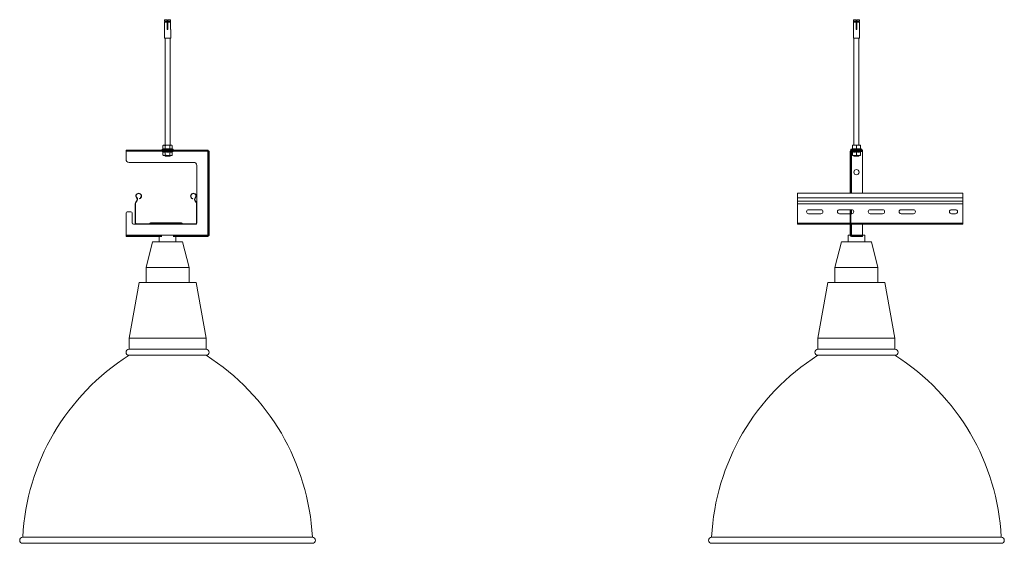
# Model space of a CAD drawing. Header units: millimetres. Extents: x 514 to 2141, y -1044 to 963.
# Tile 5 of 5: x 543 to 2141, y 114 to 963. Entities that reach past the tile are written whole.
import ezdxf

# ---------------------------------------------------------------- set-up
doc = ezdxf.new("R2010")
doc.units = ezdxf.units.MM

msp = doc.modelspace()

# ---------------------------------------------------------------- linework, layer by layer
at = {"color": 7, "linetype": 'Continuous', "lineweight": 15}
for p, q in [((782.7, 962.7), (778.2, 962.7)), ((778.2, 962.7), (778.2, 960.3)), ((778.2, 960.3), (782.7, 960.3)), ((778.2, 959.1), (778.2, 947.7)), ((782.7, 959.1), (778.2, 959.1)), ((782.7, 960.2), (778.3, 960.2)), ((778.3, 959.2), (782.7, 959.2)), ((778.5, 960), (782.7, 960)), ((778.5, 959.5), (778.5, 960)), ((778.5, 959.5), (782.7, 959.5)), ((778.7, 963.2), (782.7, 963.2)), ((782.7, 960.3), (782.7, 962.7)), ((782.7, 960), (782.7, 959.5)), ((782.7, 947.7), (782.7, 959.1)), ((783.7, 963.2), (787.6, 963.2)), ((788.1, 962.7), (783.7, 962.7)), ((783.7, 962.7), (783.7, 960.3)), ((783.7, 960.3), (788.1, 960.3)), ((788.1, 960.2), (783.7, 960.2)), ((783.7, 960), (787.9, 960)), ((783.7, 959.5), (783.7, 960)), ((783.7, 959.5), (787.9, 959.5)), ((783.7, 959.2), (788.1, 959.2)), ((788.1, 959.1), (783.7, 959.1)), ((783.7, 959.1), (783.7, 947.7)), ((787.9, 960), (787.9, 959.5)), ((788.1, 960.3), (788.1, 962.7)), ((788.1, 947.7), (788.1, 959.1)), ((1900.6, 962.7), (1896.1, 962.7)), ((1896.1, 962.7), (1896.1, 960.3)), ((1896.1, 960.3), (1900.6, 960.3)), ((1896.1, 959.1), (1896.1, 947.7)), ((1900.6, 959.1), (1896.1, 959.1)), ((1900.6, 960.2), (1896.2, 960.2)), ((1896.2, 959.2), (1900.6, 959.2)), ((1896.4, 960), (1900.6, 960)), ((1896.4, 959.5), (1896.4, 960)), ((1896.4, 959.5), (1900.6, 959.5)), ((1896.6, 963.2), (1900.6, 963.2)), ((1900.6, 960.3), (1900.6, 962.7)), ((1900.6, 960), (1900.6, 959.5)), ((1900.6, 947.7), (1900.6, 959.1)), ((1901.6, 963.2), (1905.6, 963.2)), ((1906.1, 962.7), (1901.6, 962.7)), ((1901.6, 962.7), (1901.6, 960.3)), ((1901.6, 960.3), (1906.1, 960.3)), ((1906, 960.2), (1901.6, 960.2)), ((1901.6, 960), (1905.8, 960)), ((1901.6, 959.5), (1901.6, 960)), ((1901.6, 959.5), (1905.8, 959.5)), ((1901.6, 959.2), (1906, 959.2)), ((1906.1, 959.1), (1901.6, 959.1)), ((1901.6, 959.1), (1901.6, 947.7)), ((1905.8, 960), (1905.8, 959.5)), ((1906.1, 960.3), (1906.1, 962.7)), ((1906.1, 947.7), (1906.1, 959.1)), ((778.2, 947.2), (778.2, 933.3)), ((782.7, 948.7), (783.7, 948.7)), ((788.2, 933.3), (788.2, 947.2)), ((1896.1, 947.2), (1896.1, 933.3)), ((1900.6, 948.7), (1901.6, 948.7)), ((1906.1, 933.3), (1906.1, 947.2)), ((788.1, 933.2), (778.3, 933.2)), ((779.2, 933.2), (779.2, 759.7)), ((787.2, 759.7), (787.2, 933.2)), ((1906, 933.2), (1896.2, 933.2)), ((1897.1, 933.2), (1897.1, 759.7)), ((1905.1, 759.7), (1905.1, 933.2)), ((715.7, 750.7), (715.7, 751.7)), ((715.7, 751.7), (720.7, 751.7)), ((720.7, 751.7), (720.7, 750.7)), ((720.7, 751.7), (849, 751.7)), ((775.3, 753.2), (774.6, 752.9)), ((776.7, 759.7), (775.7, 758.9)), ((775.7, 753.7), (775.7, 758.9)), ((777.5, 759.7), (776.7, 759.7)), ((783.2, 759.7), (777.5, 759.7)), ((779.4, 753.7), (779.4, 758.9)), ((788.8, 759.7), (783.2, 759.7)), ((786.9, 753.7), (786.9, 758.9)), ((789.7, 759.7), (788.8, 759.7)), ((790.7, 758.9), (789.7, 759.7)), ((790.7, 753.7), (790.7, 758.9)), ((791.7, 752.9), (791.1, 753.2)), ((849, 751.7), (849, 750.7)), ((1894.3, 753.6), (1892.6, 752.9)), ((1892.8, 751.7), (1893.1, 751.7)), ((1893.1, 750.7), (1893.1, 751.7)), ((1893.1, 751.7), (1906.1, 751.7)), ((1897.9, 759.7), (1894.6, 759.7)), ((1894.6, 753.7), (1894.6, 758.9)), ((1904.4, 759.7), (1897.9, 759.7)), ((1901.1, 753.7), (1901.1, 758.9)), ((1907.6, 759.7), (1904.4, 759.7)), ((1906.1, 750.7), (1906.1, 751.7)), ((1906.1, 751.7), (1911.1, 751.7)), ((1907.6, 753.7), (1907.6, 758.9)), ((1909.7, 752.9), (1908, 753.6)), ((1911.1, 751.7), (1911.1, 750.7)), ((720.7, 750.7), (715.7, 750.7)), ((715.7, 750.7), (715.7, 749.7)), ((715.7, 736.7), (715.7, 749.7)), ((720.7, 750.7), (849, 750.7)), ((774.6, 749.5), (775.3, 749.3)), ((775.7, 748.8), (775.7, 743.5)), ((775.7, 743.5), (776.7, 742.7)), ((776.7, 742.7), (777.5, 742.7)), ((777.5, 742.7), (783.2, 742.7)), ((779.2, 742.7), (779.2, 741.7)), ((780.4, 741.7), (779.2, 741.7)), ((779.4, 748.8), (779.4, 743.5)), ((787.2, 741.7), (780.4, 741.7)), ((788.8, 742.7), (783.2, 742.7)), ((786.9, 748.8), (786.9, 743.5)), ((787.2, 741.7), (787.2, 742.7)), ((788.8, 742.7), (789.7, 742.7)), ((789.7, 742.7), (790.7, 743.5)), ((790.7, 748.8), (790.7, 743.5)), ((791.1, 749.3), (791.7, 749.5)), ((848.7, 749.7), (848.7, 613.7)), ((850.7, 750), (849.7, 750)), ((849.7, 750), (849.7, 613.4)), ((850.7, 750), (850.7, 613.4)), ((1891.1, 736.7), (1891.1, 749.7)), ((1892.1, 749.7), (1891.1, 749.7)), ((1892.1, 736.7), (1891.1, 736.7)), ((1891.1, 731.7), (1891.1, 736.7)), ((1892.1, 736.7), (1892.1, 749.7)), ((1892.1, 731.7), (1892.1, 736.7)), ((1892.6, 749.5), (1894.3, 748.9)), ((1893.1, 750.7), (1906.1, 750.7)), ((1894.6, 748.8), (1894.6, 743.5)), ((1894.6, 742.7), (1897.9, 742.7)), ((1897.1, 742.7), (1897.1, 741.7)), ((1904, 741.7), (1897.1, 741.7)), ((1897.9, 742.7), (1904.4, 742.7)), ((1901.1, 748.8), (1901.1, 743.5)), ((1905.1, 741.7), (1904, 741.7)), ((1904.4, 742.7), (1907.6, 742.7)), ((1905.1, 741.7), (1905.1, 742.7)), ((1911.1, 750.7), (1906.1, 750.7)), ((1907.6, 748.8), (1907.6, 743.5)), ((1908, 748.9), (1909.7, 749.5)), ((1910.1, 750), (1911.1, 750)), ((1911.1, 750), (1911.1, 681.7)), ((825.7, 731.7), (720.7, 731.7)), ((830.7, 664.5), (830.7, 726.7)), ((1892.1, 731.7), (1891.1, 731.7)), ((1891.1, 726.7), (1891.1, 731.7)), ((1892.1, 726.7), (1891.1, 726.7)), ((1891.1, 681.7), (1891.1, 726.7)), ((1892.1, 726.7), (1892.1, 731.7)), ((1892.1, 681.7), (1892.1, 726.7)), ((732.8, 674.3), (733.3, 674.6)), ((737.5, 672.8), (737.4, 673.3)), ((823.8, 672.8), (823.9, 673.3)), ((828.5, 674.3), (828.1, 674.6)), ((2073.6, 681.7), (1805.6, 681.7)), ((1805.6, 674.3), (1805.6, 681.7)), ((1805.6, 674.3), (2073.6, 674.3)), ((1805.6, 669), (1805.6, 674.3)), ((2073.6, 674.3), (2073.6, 681.7)), ((2073.6, 669), (2073.6, 674.3)), ((730.7, 664.5), (731.2, 664.5)), ((730.7, 632.9), (730.7, 664.5)), ((731.2, 632.9), (731.2, 664.5)), ((732.3, 668.6), (732.7, 669)), ((732.3, 668.6), (732.7, 668.2)), ((732.7, 669), (733.1, 668.6)), ((732.7, 668.2), (733.1, 668.6)), ((828.7, 669), (828.3, 668.6)), ((828.3, 668.6), (828.6, 668.2)), ((829, 668.6), (828.6, 668.2)), ((828.7, 669), (829, 668.6)), ((830.1, 664.5), (830.1, 632.9)), ((830.7, 664.5), (830.1, 664.5)), ((830.7, 664.5), (830.7, 632.9)), ((1805.6, 668.6), (1805.6, 669)), ((1805.6, 669), (2073.6, 669)), ((1805.6, 664.5), (1805.6, 668.6)), ((1805.6, 668.6), (2073.6, 668.6)), ((1805.6, 632.9), (1805.6, 664.5)), ((1805.6, 664.5), (2073.6, 664.5)), ((2073.6, 668.6), (2073.6, 669)), ((2073.6, 664.5), (2073.6, 668.6)), ((2073.6, 632.9), (2073.6, 664.5)), ((715.7, 613.7), (715.7, 649.7)), ((717.7, 651.7), (723.7, 651.7)), ((725.7, 649.7), (725.7, 633.7)), ((1843.6, 655), (1823.6, 655)), ((1823.6, 648.5), (1843.6, 648.5)), ((1893.6, 655), (1873.6, 655)), ((1873.6, 648.5), (1891.1, 648.5)), ((1891.1, 651.7), (1891.1, 655)), ((1892.1, 651.7), (1891.1, 651.7)), ((1891.1, 649.7), (1891.1, 651.7)), ((1892.1, 649.7), (1891.1, 649.7)), ((1891.1, 613.7), (1891.1, 649.7)), ((1892.1, 651.7), (1892.1, 655)), ((1892.1, 649.7), (1892.1, 651.7)), ((1892.1, 613.7), (1892.1, 649.7)), ((1892.1, 648.5), (1893.6, 648.5)), ((1943.6, 655), (1923.6, 655)), ((1923.6, 648.5), (1943.6, 648.5)), ((1993.6, 655), (1973.6, 655)), ((1973.6, 648.5), (1993.6, 648.5)), ((2061.9, 655), (2055.4, 655)), ((2055.4, 648.5), (2061.9, 648.5)), ((727.7, 631.7), (731.9, 631.7)), ((730.7, 632.9), (731.2, 632.9)), ((753.9, 632.3), (731.9, 632.3)), ((731.9, 631.7), (731.9, 632.3)), ((753.9, 631.7), (731.9, 631.7)), ((753.9, 631.7), (753.9, 632.3)), ((753.9, 631.7), (807.5, 631.7)), ((755, 633.1), (754.5, 632.5)), ((754.9, 632.2), (754.5, 632.5)), ((755.4, 632.7), (754.9, 632.2)), ((755.4, 632.7), (755, 633.1)), ((756, 632.9), (756, 633.5)), ((805.3, 633.5), (756, 633.5)), ((805.3, 632.9), (756, 632.9)), ((770.7, 631.9), (763.7, 631.9)), ((770.7, 632.7), (770.7, 632.9)), ((790.7, 632.7), (770.7, 632.7)), ((770.7, 632.7), (770.7, 631.9)), ((790.7, 631.9), (770.7, 631.9)), ((790.7, 632.7), (790.7, 632.9)), ((790.7, 631.9), (790.7, 632.7)), ((797.6, 631.9), (790.7, 631.9)), ((805.3, 632.9), (805.3, 633.5)), ((805.9, 632.7), (806.3, 633.1)), ((806.4, 632.2), (805.9, 632.7)), ((806.8, 632.5), (806.3, 633.1)), ((806.4, 632.2), (806.8, 632.5)), ((807.5, 631.7), (807.5, 632.3)), ((829.5, 632.3), (807.5, 632.3)), ((829.5, 631.7), (807.5, 631.7)), ((829.5, 631.7), (829.5, 632.3)), ((830.7, 632.9), (830.1, 632.9)), ((1805.6, 631.7), (1805.6, 632.9)), ((1805.6, 631.7), (1891.1, 631.7)), ((1892.1, 631.7), (2073.6, 631.7)), ((1911.1, 631.7), (1911.1, 613.8)), ((2073.6, 631.7), (2073.6, 632.9)), ((715.7, 613.7), (715.7, 612.7)), ((715.7, 611.7), (715.7, 612.7)), ((715.7, 612.7), (720.7, 612.7)), ((720.7, 611.7), (715.7, 611.7)), ((720.7, 612.7), (720.7, 611.7)), ((774.1, 612.7), (720.7, 612.7)), ((774.1, 611.7), (720.7, 611.7)), ((769.7, 613.8), (769.7, 612.7)), ((769.7, 613.8), (796.7, 613.8)), ((769.7, 611.7), (769.7, 602.8)), ((849, 612.7), (792.2, 612.7)), ((849, 611.7), (792.2, 611.7)), ((796.7, 612.7), (796.7, 613.8)), ((796.7, 602.8), (796.7, 611.7)), ((849, 611.7), (849, 612.7)), ((850.7, 613.4), (849.7, 613.4)), ((1887.6, 613.8), (1887.6, 602.8)), ((1887.6, 613.8), (1891.1, 613.8)), ((1892.1, 613.7), (1891.1, 613.7)), ((1892, 613.8), (1914.6, 613.8)), ((1893.1, 612.7), (1893.1, 611.7)), ((1906.1, 612.7), (1893.1, 612.7)), ((1906.1, 611.7), (1893.1, 611.7)), ((1906.1, 611.7), (1906.1, 612.7)), ((1906.1, 612.7), (1911.1, 612.7)), ((1911.1, 611.7), (1906.1, 611.7)), ((1911.1, 612.7), (1911.1, 611.7)), ((1914.6, 602.8), (1914.6, 613.8)), ((758.9, 602.8), (748.2, 561.5)), ((758.9, 602.8), (807.5, 602.8)), ((818.2, 561.5), (807.5, 602.8)), ((1876.8, 602.8), (1866.1, 561.5)), ((1876.8, 602.8), (1925.4, 602.8)), ((1936.1, 561.5), (1925.4, 602.8)), ((748.2, 561.5), (748.2, 537)), ((748.2, 561.5), (818.2, 561.5)), ((818.2, 537), (818.2, 561.5)), ((1866.1, 561.5), (1866.1, 537)), ((1866.1, 561.5), (1936.1, 561.5)), ((1936.1, 537), (1936.1, 561.5)), ((737, 537), (720.7, 446.8)), ((737, 537), (829.4, 537)), ((845.7, 446.8), (829.4, 537)), ((1854.9, 537), (1838.6, 446.8)), ((1854.9, 537), (1947.3, 537)), ((1963.6, 446.8), (1947.3, 537)), ((720.7, 446.8), (720.7, 428.8)), ((720.7, 446.8), (845.7, 446.8)), ((845.7, 428.8), (845.7, 446.8)), ((1838.6, 446.8), (1838.6, 428.8)), ((1838.6, 446.8), (1963.6, 446.8)), ((1963.6, 428.8), (1963.6, 446.8)), ((720.7, 428.8), (845.7, 428.8)), ((720.7, 418.8), (845.7, 418.8)), ((1838.6, 428.8), (1963.6, 428.8)), ((1838.6, 418.8), (1963.6, 418.8)), ((548.2, 123.8), (1018.2, 123.8)), ((548.2, 113.8), (1018.2, 113.8)), ((1666.1, 123.8), (2136.1, 123.8)), ((1666.1, 113.8), (2136.1, 113.8))]:
    msp.add_line(p, q, dxfattribs=at)
at = {"color": 8, "linetype": 'Continuous', "lineweight": 15}
for p, q in [((783.7, 948.5), (782.7, 948.5)), ((1901.6, 948.5), (1900.6, 948.5)), ((778.2, 933.3), (788.2, 933.3)), ((1896.1, 933.3), (1906.1, 933.3)), ((774.6, 752.9), (791.7, 752.9)), ((1892.6, 752.9), (1909.7, 752.9)), ((715.7, 749.7), (774.3, 749.7)), ((790.6, 749.5), (774.6, 749.5)), ((791.7, 749.5), (790.6, 749.5)), ((792, 749.7), (848.7, 749.7)), ((1909.7, 749.5), (1892.6, 749.5)), ((1893.1, 681.7), (1893.1, 749.3)), ((1893.1, 648.5), (1893.1, 655)), ((770.7, 632.7), (762.7, 632.7)), ((798.7, 632.7), (790.7, 632.7)), ((1805.6, 632.9), (1891.1, 632.9)), ((1892.1, 632.9), (2073.6, 632.9)), ((1893.1, 613.8), (1893.1, 631.7)), ((769.7, 613.7), (715.7, 613.7)), ((848.7, 613.7), (796.7, 613.7))]:
    msp.add_line(p, q, dxfattribs=at)
at = {"color": 7, "linetype": 'Continuous', "lineweight": 15}
msp.add_circle((1901.1, 715.9), 4.25, dxfattribs=at)
for centre, radius, start, end in [((778.3, 933.3), 0.1, 180, 270), ((788.1, 933.3), 0.1, 270, 0), ((1896.2, 933.3), 0.1, 180, 270), ((1906, 933.3), 0.1, 270, 0), ((774.8, 752.4), 0.619, 110, 270), ((791.5, 752.4), 0.619, 270, 70), ((1893.1, 749.7), 2, 90, 180), ((1892.8, 752.4), 0.619, 110, 270), ((1894.1, 754), 0.48, 287.7103, 360), ((1908.1, 754), 0.48, 180, 251.811), ((1909.4, 752.4), 0.619, 270, 70), ((720.7, 736.7), 5, 180, 270), ((774.8, 750.1), 0.619, 90, 250), ((791.5, 750.1), 0.619, 290, 90), ((1893.1, 749.7), 1, 90, 180), ((1892.8, 750.1), 0.619, 185.5914, 250), ((1894.1, 748.5), 0.48, 0, 71.811), ((1908.1, 748.5), 0.48, 107.7103, 180), ((1909.4, 750.1), 0.619, 290, 90), ((825.7, 726.7), 5, 0, 90), ((736.3, 677.2), 4.55, 285, 219.6825), ((736.3, 677.2), 4, 285, 219.6825), ((729.8, 671.7), 4, 316.4642, 39.6825), ((729.8, 671.7), 4.55, 316.4642, 39.6825), ((825, 677.2), 4.55, 320.3175, 255), ((825, 677.2), 4, 320.3175, 255), ((831.6, 671.7), 4.55, 140.3175, 223.5358), ((831.6, 671.7), 4, 140.3175, 223.5358), ((736.7, 664.5), 6, 136.4642, 180), ((736.7, 664.5), 5.45, 136.4642, 180), ((824.7, 664.5), 5.45, 0, 43.5358), ((824.7, 664.5), 6, 0, 43.5358), ((717.7, 649.7), 2, 90, 180), ((723.7, 649.7), 2, 0, 90), ((1823.6, 651.7), 3.25, 90, 270), ((1843.6, 651.7), 3.25, 270, 90), ((1873.6, 651.7), 3.25, 90, 270), ((1893.6, 651.7), 3.25, 270, 90), ((1923.6, 651.7), 3.25, 90, 270), ((1943.6, 651.7), 3.25, 270, 90), ((1973.6, 651.7), 3.25, 90, 270), ((1993.6, 651.7), 3.25, 270, 90), ((2055.4, 651.7), 3.25, 90, 270), ((2061.9, 651.7), 3.25, 270, 90), ((727.7, 633.7), 2, 180, 270), ((731.9, 632.9), 1.2, 180, 270), ((731.9, 632.9), 0.65, 180, 270), ((753.9, 633.2), 0.9, 270, 315), ((753.9, 633.2), 1.45, 270, 315), ((756, 632), 1.45, 90, 135), ((756, 632), 0.9, 90, 135), ((762.3, 632.5), 0.4, 19.4712, 90), ((763.7, 633), 1.1, 199.4712, 270), ((797.6, 633), 1.1, 270, 340.5288), ((799, 632.5), 0.4, 90, 160.5288), ((805.3, 632), 1.45, 45, 90), ((805.3, 632), 0.9, 45, 90), ((807.5, 633.2), 1.45, 225, 270), ((807.5, 633.2), 0.9, 225, 270), ((829.5, 632.9), 1.2, 270, 0), ((829.5, 632.9), 0.65, 270, 0), ((1893.1, 613.7), 2, 180, 270), ((1893.1, 613.7), 1, 180, 270), ((919.3, 104.7), 371.6, 122.3092, 177.0573), ((720.7, 423.8), 5, 90, 270), ((845.7, 423.8), 5, 270, 90), ((647, 104.7), 371.6, 2.9427, 57.6908), ((2037.2, 104.7), 371.6, 122.3092, 177.0573), ((1838.6, 423.8), 5, 90, 270), ((1963.6, 423.8), 5, 270, 90), ((1765, 104.7), 371.6, 2.9427, 57.6908), ((548.2, 118.8), 5, 90, 270), ((1018.2, 118.8), 5, 270, 90), ((1666.1, 118.8), 5, 90, 270), ((2136.1, 118.8), 5, 270, 90)]:
    msp.add_arc(centre, radius, start, end, dxfattribs=at)
for points, knots in [([(778.2, 962.7), (778.2, 962.8), (778.2, 962.9), (778.3, 963), (778.4, 963.2), (778.6, 963.2), (778.6, 963.2), (778.7, 963.2)], [0, 0, 0, 0, 0.213261, 0.4265, 0.640192, 0.854922, 1, 1, 1, 1]), ([(778.3, 960.2), (778.3, 960.2), (778.2, 960.2), (778.2, 960.3), (778.2, 960.3), (778.2, 960.3), (778.2, 960.3)], [0, 0, 0, 0, 0.250152, 0.500288, 0.749698, 1, 1, 1, 1]), ([(778.2, 959.1), (778.2, 959.2), (778.2, 959.2), (778.2, 959.2), (778.2, 959.2), (778.3, 959.2), (778.3, 959.2)], [0, 0, 0, 0, 0.247532, 0.495, 0.743064, 1, 1, 1, 1]), ([(778.5, 960), (778.5, 960), (778.5, 960), (778.4, 960.1), (778.4, 960.2), (778.3, 960.2), (778.3, 960.2), (778.3, 960.2)], [0, 0, 0, 0, 0.13794, 0.384683, 0.631927, 0.785906, 1, 1, 1, 1]), ([(778.3, 959.2), (778.3, 959.2), (778.3, 959.2), (778.3, 959.3), (778.4, 959.3), (778.4, 959.4), (778.5, 959.4), (778.5, 959.5), (778.5, 959.5)], [0, 0, 0, 0, 0.055867, 0.214596, 0.4636, 0.712615, 0.960685, 1, 1, 1, 1]), ([(782.7, 963.2), (782.7, 963.2), (782.7, 963.2), (782.7, 963.1), (782.7, 963), (782.7, 962.9), (782.7, 962.8), (782.7, 962.7)], [0, 0, 0, 0, 0.216252, 0.432529, 0.648092, 0.862509, 1, 1, 1, 1]), ([(782.7, 960.3), (782.7, 960.3), (782.7, 960.3), (782.7, 960.3), (782.7, 960.2), (782.7, 960.2), (782.7, 960.2)], [0, 0, 0, 0, 0.247532, 0.495, 0.743064, 1, 1, 1, 1]), ([(782.7, 960.2), (782.7, 960.2), (782.7, 960.2), (782.7, 960.2), (782.7, 960.2), (782.7, 960.1), (782.7, 960), (782.7, 960), (782.7, 960)], [0, 0, 0, 0, 0.055867, 0.214589, 0.463567, 0.71262, 0.960686, 1, 1, 1, 1]), ([(782.7, 959.5), (782.7, 959.5), (782.7, 959.4), (782.7, 959.4), (782.7, 959.3), (782.7, 959.3), (782.7, 959.2), (782.7, 959.2)], [0, 0, 0, 0, 0.13794, 0.38468, 0.631923, 0.785911, 1, 1, 1, 1]), ([(782.7, 959.2), (782.7, 959.2), (782.7, 959.2), (782.7, 959.2), (782.7, 959.2), (782.7, 959.2), (782.7, 959.1)], [0, 0, 0, 0, 0.25015, 0.500294, 0.749702, 1, 1, 1, 1]), ([(783.7, 962.7), (783.7, 962.8), (783.7, 962.9), (783.7, 963), (783.7, 963.2), (783.7, 963.2), (783.7, 963.2), (783.7, 963.2)], [0, 0, 0, 0, 0.2132615, 0.4265012, 0.6401921, 0.8549218, 1, 1, 1, 1]), ([(783.7, 960.2), (783.7, 960.2), (783.7, 960.2), (783.7, 960.3), (783.7, 960.3), (783.7, 960.3), (783.7, 960.3)], [0, 0, 0, 0, 0.25015, 0.500294, 0.749702, 1, 1, 1, 1]), ([(783.7, 960), (783.7, 960), (783.7, 960), (783.7, 960.1), (783.7, 960.2), (783.7, 960.2), (783.7, 960.2), (783.7, 960.2)], [0, 0, 0, 0, 0.13794, 0.38468, 0.631923, 0.785911, 1, 1, 1, 1]), ([(783.7, 959.2), (783.7, 959.2), (783.7, 959.2), (783.7, 959.3), (783.7, 959.3), (783.7, 959.4), (783.7, 959.4), (783.7, 959.5), (783.7, 959.5)], [0, 0, 0, 0, 0.055867, 0.214591, 0.463599, 0.712617, 0.960685, 1, 1, 1, 1]), ([(783.7, 959.1), (783.7, 959.2), (783.7, 959.2), (783.7, 959.2), (783.7, 959.2), (783.7, 959.2), (783.7, 959.2)], [0, 0, 0, 0, 0.247532, 0.495, 0.743064, 1, 1, 1, 1]), ([(787.6, 963.2), (787.7, 963.2), (787.8, 963.2), (788, 963.1), (788.1, 963), (788.1, 962.9), (788.1, 962.8), (788.1, 962.7)], [0, 0, 0, 0, 0.21625, 0.432529, 0.64809, 0.862508, 1, 1, 1, 1]), ([(788.1, 960.2), (788.1, 960.2), (788, 960.2), (788, 960.2), (787.9, 960.1), (787.9, 960.1), (787.9, 960), (787.9, 960), (787.9, 960)], [0, 0, 0, 0, 0.009888, 0.260622, 0.510897, 0.668382, 0.915441, 1, 1, 1, 1]), ([(787.9, 959.5), (787.9, 959.5), (787.9, 959.4), (787.9, 959.4), (787.9, 959.3), (788, 959.3), (788, 959.2), (788.1, 959.2)], [0, 0, 0, 0, 0.1793957, 0.3319615, 0.58047, 0.8289575, 1, 1, 1, 1]), ([(788.1, 960.3), (788.1, 960.3), (788.1, 960.3), (788.1, 960.3), (788.1, 960.2), (788.1, 960.2), (788.1, 960.2)], [0, 0, 0, 0, 0.247532, 0.495, 0.743064, 1, 1, 1, 1]), ([(788.1, 959.2), (788.1, 959.2), (788.1, 959.2), (788.1, 959.2), (788.1, 959.2), (788.1, 959.2), (788.1, 959.1)], [0, 0, 0, 0, 0.250148, 0.5003, 0.749707, 1, 1, 1, 1]), ([(1896.1, 962.7), (1896.1, 962.8), (1896.2, 962.9), (1896.2, 963), (1896.4, 963.2), (1896.5, 963.2), (1896.6, 963.2), (1896.6, 963.2)], [0, 0, 0, 0, 0.213262, 0.426502, 0.640194, 0.854922, 1, 1, 1, 1]), ([(1896.2, 960.2), (1896.2, 960.2), (1896.2, 960.2), (1896.2, 960.3), (1896.1, 960.3), (1896.1, 960.3), (1896.1, 960.3)], [0, 0, 0, 0, 0.250155, 0.500298, 0.749702, 1, 1, 1, 1]), ([(1896.1, 959.1), (1896.1, 959.2), (1896.1, 959.2), (1896.2, 959.2), (1896.2, 959.2), (1896.2, 959.2), (1896.2, 959.2)], [0, 0, 0, 0, 0.247532, 0.495, 0.743058, 1, 1, 1, 1]), ([(1896.4, 960), (1896.4, 960), (1896.4, 960), (1896.4, 960.1), (1896.3, 960.2), (1896.3, 960.2), (1896.2, 960.2), (1896.2, 960.2)], [0, 0, 0, 0, 0.179397, 0.331961, 0.580472, 0.828957, 1, 1, 1, 1]), ([(1896.2, 959.2), (1896.2, 959.2), (1896.2, 959.2), (1896.3, 959.3), (1896.4, 959.3), (1896.4, 959.4), (1896.4, 959.4), (1896.4, 959.5), (1896.4, 959.5)], [0, 0, 0, 0, 0.009893, 0.260625, 0.510899, 0.668382, 0.915441, 1, 1, 1, 1]), ([(1900.6, 963.2), (1900.6, 963.2), (1900.6, 963.2), (1900.6, 963.1), (1900.6, 963), (1900.6, 962.9), (1900.6, 962.8), (1900.6, 962.7)], [0, 0, 0, 0, 0.21625, 0.432527, 0.648092, 0.862509, 1, 1, 1, 1]), ([(1900.6, 960.3), (1900.6, 960.3), (1900.6, 960.3), (1900.6, 960.3), (1900.6, 960.2), (1900.6, 960.2), (1900.6, 960.2)], [0, 0, 0, 0, 0.247532, 0.495, 0.743064, 1, 1, 1, 1]), ([(1900.6, 960.2), (1900.6, 960.2), (1900.6, 960.2), (1900.6, 960.2), (1900.6, 960.2), (1900.6, 960.1), (1900.6, 960), (1900.6, 960), (1900.6, 960)], [0, 0, 0, 0, 0.055867, 0.214594, 0.463568, 0.712618, 0.960685, 1, 1, 1, 1]), ([(1900.6, 959.5), (1900.6, 959.5), (1900.6, 959.4), (1900.6, 959.4), (1900.6, 959.3), (1900.6, 959.3), (1900.6, 959.2), (1900.6, 959.2)], [0, 0, 0, 0, 0.13794, 0.384683, 0.631927, 0.785906, 1, 1, 1, 1]), ([(1900.6, 959.2), (1900.6, 959.2), (1900.6, 959.2), (1900.6, 959.2), (1900.6, 959.2), (1900.6, 959.2), (1900.6, 959.1)], [0, 0, 0, 0, 0.250152, 0.500288, 0.749698, 1, 1, 1, 1]), ([(1901.6, 962.7), (1901.6, 962.8), (1901.6, 962.9), (1901.6, 963), (1901.6, 963.2), (1901.6, 963.2), (1901.6, 963.2), (1901.6, 963.2)], [0, 0, 0, 0, 0.213261, 0.4265, 0.640192, 0.854922, 1, 1, 1, 1]), ([(1901.6, 960.2), (1901.6, 960.2), (1901.6, 960.2), (1901.6, 960.3), (1901.6, 960.3), (1901.6, 960.3), (1901.6, 960.3)], [0, 0, 0, 0, 0.250152, 0.500288, 0.749698, 1, 1, 1, 1]), ([(1901.6, 960), (1901.6, 960), (1901.6, 960), (1901.6, 960.1), (1901.6, 960.2), (1901.6, 960.2), (1901.6, 960.2), (1901.6, 960.2)], [0, 0, 0, 0, 0.13794, 0.384683, 0.631927, 0.785906, 1, 1, 1, 1]), ([(1901.6, 959.2), (1901.6, 959.2), (1901.6, 959.2), (1901.6, 959.3), (1901.6, 959.3), (1901.6, 959.4), (1901.6, 959.4), (1901.6, 959.5), (1901.6, 959.5)], [0, 0, 0, 0, 0.055867, 0.214596, 0.4636, 0.712615, 0.960685, 1, 1, 1, 1]), ([(1901.6, 959.1), (1901.6, 959.2), (1901.6, 959.2), (1901.6, 959.2), (1901.6, 959.2), (1901.6, 959.2), (1901.6, 959.2)], [0, 0, 0, 0, 0.247532, 0.495, 0.743064, 1, 1, 1, 1]), ([(1905.6, 963.2), (1905.6, 963.2), (1905.8, 963.2), (1905.9, 963.1), (1906, 963), (1906.1, 962.9), (1906.1, 962.8), (1906.1, 962.7)], [0, 0, 0, 0, 0.216252, 0.432529, 0.648092, 0.862509, 1, 1, 1, 1]), ([(1906, 960.2), (1906, 960.2), (1906, 960.2), (1905.9, 960.2), (1905.9, 960.2), (1905.8, 960.1), (1905.8, 960), (1905.8, 960), (1905.8, 960)], [0, 0, 0, 0, 0.055867, 0.214589, 0.463567, 0.71262, 0.960686, 1, 1, 1, 1]), ([(1905.8, 959.5), (1905.8, 959.5), (1905.8, 959.4), (1905.8, 959.4), (1905.9, 959.3), (1905.9, 959.3), (1906, 959.2), (1906, 959.2)], [0, 0, 0, 0, 0.13794, 0.38468, 0.631923, 0.785911, 1, 1, 1, 1]), ([(1906.1, 960.3), (1906.1, 960.3), (1906.1, 960.3), (1906.1, 960.3), (1906, 960.2), (1906, 960.2), (1906, 960.2)], [0, 0, 0, 0, 0.247532, 0.495, 0.743064, 1, 1, 1, 1]), ([(1906, 959.2), (1906, 959.2), (1906, 959.2), (1906.1, 959.2), (1906.1, 959.2), (1906.1, 959.2), (1906.1, 959.1)], [0, 0, 0, 0, 0.25015, 0.500294, 0.749702, 1, 1, 1, 1]), ([(778.2, 947.7), (778.2, 947.7), (778.2, 947.6), (778.2, 947.4), (778.2, 947.3), (778.2, 947.2), (778.2, 947.2), (778.2, 947.2)], [0, 0, 0, 0, 0.2141033, 0.4281818, 0.6429423, 0.8581404, 1, 1, 1, 1]), ([(783.7, 947.7), (783.7, 947.7), (783.6, 947.6), (783.6, 947.4), (783.4, 947.3), (783.3, 947.2), (783.1, 947.2), (782.9, 947.3), (782.8, 947.4), (782.7, 947.5), (782.7, 947.6), (782.7, 947.7), (782.7, 947.7)], [0, 0, 0, 0, 0.107003, 0.213996, 0.321328, 0.428878, 0.536066, 0.642873, 0.749873, 0.857339, 0.964821, 1, 1, 1, 1]), ([(788.2, 947.2), (788.2, 947.2), (788.2, 947.2), (788.2, 947.3), (788.1, 947.3), (788.1, 947.5), (788.1, 947.6), (788.1, 947.7), (788.1, 947.7)], [0, 0, 0, 0, 0.001875, 0.215583, 0.429269, 0.643876, 0.858915, 1, 1, 1, 1]), ([(1896.1, 947.7), (1896.1, 947.7), (1896.1, 947.6), (1896.1, 947.4), (1896.1, 947.3), (1896.1, 947.2), (1896.1, 947.2), (1896.1, 947.2)], [0, 0, 0, 0, 0.214103, 0.428181, 0.642941, 0.858141, 1, 1, 1, 1]), ([(1896.1, 947.5), (1896.1, 947.5), (1896.1, 947.5), (1896.1, 947.6), (1896.1, 947.7), (1896.1, 947.7)], [0, 0, 0, 0, 0.223186, 0.808445, 1, 1, 1, 1]), ([(1901.6, 947.7), (1901.6, 947.7), (1901.6, 947.6), (1901.5, 947.4), (1901.4, 947.3), (1901.2, 947.2), (1901.1, 947.2), (1900.9, 947.3), (1900.8, 947.4), (1900.7, 947.5), (1900.6, 947.6), (1900.6, 947.7), (1900.6, 947.7)], [0, 0, 0, 0, 0.107004, 0.213995, 0.321328, 0.428879, 0.536065, 0.642873, 0.749873, 0.857339, 0.964821, 1, 1, 1, 1]), ([(1906.1, 947.2), (1906.1, 947.2), (1906.1, 947.2), (1906.1, 947.3), (1906.1, 947.4), (1906.1, 947.5), (1906.1, 947.6), (1906.1, 947.7), (1906.1, 947.7)], [0, 0, 0, 0, 0.072547, 0.286065, 0.499969, 0.714806, 0.929674, 1, 1, 1, 1]), ([(775.3, 753.2), (775.3, 753.2), (775.3, 753.2), (775.4, 753.2), (775.6, 753.4), (775.6, 753.5), (775.6, 753.6), (775.7, 753.7)], [0, 0, 0, 0, 0.006852, 0.267585, 0.528632, 0.76383, 1, 1, 1, 1]), ([(779.2, 753.2), (779.1, 753.2), (778.3, 753.5), (777, 753.7), (775.8, 753.3), (775.3, 753.2)], [0, 0, 0, 0, 0.120964, 0.606826, 1, 1, 1, 1]), ([(777.5, 759.7), (777.4, 759.7), (776.9, 759.7), (776.2, 759.4), (775.7, 759), (775.7, 758.9)], [0, 0, 0, 0, 0.1279438, 0.9273562, 1, 1, 1, 1]), ([(775.7, 753.7), (776.3, 753.8), (777.5, 754.2), (778.8, 753.8), (779.4, 753.7)], [0, 0, 0, 0, 0.49217, 1, 1, 1, 1]), ([(779.4, 758.9), (779.2, 759.1), (778.6, 759.5), (778, 759.6), (777.5, 759.7)], [0, 0, 0, 0, 0.263898, 1, 1, 1, 1]), ([(779.2, 753.2), (779.2, 753.2), (779.2, 753.2), (779.3, 753.2), (779.4, 753.4), (779.4, 753.5), (779.4, 753.6), (779.4, 753.7)], [0, 0, 0, 0, 0.006851, 0.267586, 0.528633, 0.76383, 1, 1, 1, 1]), ([(787.1, 753.2), (786.8, 753.2), (785.2, 753.5), (782.5, 753.7), (780.2, 753.3), (779.2, 753.2)], [0, 0, 0, 0, 0.120964, 0.606826, 1, 1, 1, 1]), ([(783.2, 759.7), (782.2, 759.6), (780.9, 759.5), (779.7, 759), (779.4, 758.9)], [0, 0, 0, 0, 0.7690071, 1, 1, 1, 1]), ([(779.4, 753.7), (780.6, 753.8), (783.1, 754.2), (785.6, 753.8), (786.9, 753.7)], [0, 0, 0, 0, 0.492171, 1, 1, 1, 1]), ([(786.9, 758.9), (786.4, 759.1), (785.3, 759.5), (784, 759.7), (783.3, 759.7), (783.2, 759.7)], [0, 0, 0, 0, 0.434794, 0.879848, 1, 1, 1, 1]), ([(788.8, 759.7), (788.3, 759.6), (787.7, 759.5), (787.1, 759), (786.9, 758.9)], [0, 0, 0, 0, 0.769007, 1, 1, 1, 1]), ([(786.9, 753.7), (787.5, 753.8), (788.8, 754.2), (790, 753.8), (790.7, 753.7)], [0, 0, 0, 0, 0.492171, 1, 1, 1, 1]), ([(786.9, 753.7), (786.9, 753.6), (786.9, 753.5), (787, 753.4), (787, 753.2), (787.1, 753.2), (787.1, 753.2), (787.1, 753.2)], [0, 0, 0, 0, 0.236169, 0.471368, 0.732412, 0.993146, 1, 1, 1, 1]), ([(791.1, 753.2), (790.9, 753.2), (790.1, 753.5), (788.7, 753.7), (787.6, 753.3), (787.1, 753.2)], [0, 0, 0, 0, 0.120964, 0.606826, 1, 1, 1, 1]), ([(790.7, 758.9), (790.4, 759.1), (789.9, 759.5), (789.2, 759.7), (788.9, 759.7), (788.8, 759.7)], [0, 0, 0, 0, 0.434794, 0.879848, 1, 1, 1, 1]), ([(790.7, 753.7), (790.7, 753.6), (790.7, 753.5), (790.8, 753.4), (790.9, 753.2), (791, 753.2), (791.1, 753.2), (791.1, 753.2)], [0, 0, 0, 0, 0.23617, 0.471368, 0.732415, 0.993148, 1, 1, 1, 1]), ([(1894.3, 753.2), (1894.3, 753.2), (1894.3, 753.2), (1894.4, 753.2), (1894.5, 753.4), (1894.6, 753.5), (1894.6, 753.6), (1894.6, 753.7)], [0, 0, 0, 0, 0.0068525, 0.2675863, 0.5286328, 0.7638299, 1, 1, 1, 1]), ([(1901.1, 753.2), (1900.8, 753.2), (1899.5, 753.5), (1897.2, 753.7), (1895.2, 753.3), (1894.3, 753.2)], [0, 0, 0, 0, 0.120964, 0.606826, 1, 1, 1, 1]), ([(1897.9, 759.7), (1897, 759.6), (1895.9, 759.5), (1894.9, 759), (1894.6, 758.9)], [0, 0, 0, 0, 0.769007, 1, 1, 1, 1]), ([(1894.6, 758.9), (1894.6, 759.1), (1894.6, 759.5), (1894.6, 759.7), (1894.6, 759.7), (1894.6, 759.7)], [0, 0, 0, 0, 0.434794, 0.879848, 1, 1, 1, 1]), ([(1894.6, 753.7), (1895.7, 753.8), (1897.8, 754.2), (1900, 753.8), (1901.1, 753.7)], [0, 0, 0, 0, 0.4921702, 1, 1, 1, 1]), ([(1901.1, 758.9), (1900.7, 759.1), (1899.7, 759.5), (1898.6, 759.7), (1898, 759.7), (1897.9, 759.7)], [0, 0, 0, 0, 0.434794, 0.879848, 1, 1, 1, 1]), ([(1904.4, 759.7), (1904.2, 759.7), (1903.2, 759.7), (1902.1, 759.4), (1901.2, 759), (1901.1, 758.9)], [0, 0, 0, 0, 0.1279438, 0.9273562, 1, 1, 1, 1]), ([(1901.1, 753.7), (1902.2, 753.8), (1904.3, 754.2), (1906.5, 753.8), (1907.6, 753.7)], [0, 0, 0, 0, 0.49217, 1, 1, 1, 1]), ([(1901.1, 753.2), (1901.1, 753.2), (1901.1, 753.2), (1901.1, 753.2), (1901.1, 753.4), (1901.1, 753.5), (1901.1, 753.6), (1901.1, 753.7)], [0, 0, 0, 0, 0.006852, 0.267585, 0.528632, 0.76383, 1, 1, 1, 1]), ([(1908, 753.2), (1907.7, 753.2), (1906.3, 753.5), (1904, 753.7), (1902, 753.3), (1901.1, 753.2)], [0, 0, 0, 0, 0.120964, 0.606826, 1, 1, 1, 1]), ([(1907.6, 758.9), (1907.3, 759.1), (1906.3, 759.5), (1905.2, 759.6), (1904.4, 759.7)], [0, 0, 0, 0, 0.263898, 1, 1, 1, 1]), ([(1907.6, 759.7), (1907.6, 759.6), (1907.6, 759.5), (1907.6, 759), (1907.6, 758.9)], [0, 0, 0, 0, 0.7690071, 1, 1, 1, 1]), ([(1908, 753.2), (1908, 753.2), (1907.9, 753.2), (1907.8, 753.2), (1907.7, 753.4), (1907.6, 753.5), (1907.6, 753.6), (1907.6, 753.7)], [0, 0, 0, 0, 0.006851, 0.267586, 0.528633, 0.76383, 1, 1, 1, 1]), ([(775.3, 749.3), (775.4, 749.2), (776.2, 749), (777.6, 748.8), (778.7, 749.1), (779.2, 749.3)], [0, 0, 0, 0, 0.120964, 0.606826, 1, 1, 1, 1]), ([(775.3, 749.3), (775.3, 749.3), (775.3, 749.3), (775.4, 749.2), (775.6, 749.1), (775.6, 749), (775.6, 748.8), (775.7, 748.8)], [0, 0, 0, 0, 0.006852, 0.267584, 0.528632, 0.763832, 1, 1, 1, 1]), ([(779.4, 748.8), (778.8, 748.6), (777.5, 748.3), (776.3, 748.6), (775.7, 748.8)], [0, 0, 0, 0, 0.49217, 1, 1, 1, 1]), ([(775.7, 743.5), (775.9, 743.3), (776.4, 743), (777.1, 742.7), (777.5, 742.7), (777.5, 742.7)], [0, 0, 0, 0, 0.434794, 0.879848, 1, 1, 1, 1]), ([(777.5, 742.7), (778, 742.8), (778.7, 743), (779.3, 743.4), (779.4, 743.5)], [0, 0, 0, 0, 0.769007, 1, 1, 1, 1]), ([(779.2, 749.3), (779.5, 749.2), (781.1, 749), (783.8, 748.8), (786.1, 749.1), (787.1, 749.3)], [0, 0, 0, 0, 0.120964, 0.606826, 1, 1, 1, 1]), ([(779.2, 749.3), (779.2, 749.3), (779.2, 749.3), (779.3, 749.2), (779.4, 749.1), (779.4, 749), (779.4, 748.8), (779.4, 748.8)], [0, 0, 0, 0, 0.006851, 0.267585, 0.528632, 0.763833, 1, 1, 1, 1]), ([(786.9, 748.8), (785.7, 748.6), (783.2, 748.3), (780.7, 748.6), (779.4, 748.8)], [0, 0, 0, 0, 0.4921702, 1, 1, 1, 1]), ([(779.4, 743.5), (779.9, 743.3), (781, 743), (782.3, 742.7), (783, 742.7), (783.2, 742.7)], [0, 0, 0, 0, 0.4347938, 0.8798479, 1, 1, 1, 1]), ([(783.2, 742.7), (784.1, 742.8), (785.4, 743), (786.6, 743.4), (786.9, 743.5)], [0, 0, 0, 0, 0.769007, 1, 1, 1, 1]), ([(786.9, 748.8), (786.9, 748.8), (786.9, 749), (787, 749.1), (787, 749.2), (787.1, 749.3), (787.1, 749.3), (787.1, 749.3)], [0, 0, 0, 0, 0.236167, 0.471368, 0.732413, 0.993146, 1, 1, 1, 1]), ([(790.7, 748.8), (790, 748.6), (788.8, 748.3), (787.5, 748.6), (786.9, 748.8)], [0, 0, 0, 0, 0.49217, 1, 1, 1, 1]), ([(788.8, 742.7), (788.7, 742.7), (788.1, 742.8), (787.5, 743.1), (787, 743.5), (786.9, 743.5)], [0, 0, 0, 0, 0.127944, 0.927356, 1, 1, 1, 1]), ([(787.1, 749.3), (787.3, 749.2), (788, 749), (789.4, 748.8), (790.5, 749.1), (791.1, 749.3)], [0, 0, 0, 0, 0.120964, 0.606826, 1, 1, 1, 1]), ([(790.7, 743.5), (790.5, 743.4), (789.9, 742.9), (789.3, 742.8), (788.8, 742.7)], [0, 0, 0, 0, 0.263898, 1, 1, 1, 1]), ([(790.7, 748.8), (790.7, 748.8), (790.7, 749), (790.8, 749.1), (790.9, 749.2), (791, 749.3), (791.1, 749.3), (791.1, 749.3)], [0, 0, 0, 0, 0.236168, 0.471368, 0.732416, 0.993148, 1, 1, 1, 1]), ([(848.7, 749.7), (848.7, 749.9), (848.7, 750.1), (848.8, 750.5), (848.9, 750.7), (848.9, 750.7), (849, 750.7)], [0, 0, 0, 0, 0.249999, 0.5, 0.75, 1, 1, 1, 1]), ([(849.7, 750), (849.6, 750), (849.6, 750), (849.4, 749.9), (849.1, 749.8), (848.8, 749.8), (848.7, 749.7)], [0, 0, 0, 0, 0.25, 0.5, 0.75, 1, 1, 1, 1]), ([(1892.2, 749.8), (1892.2, 749.8), (1892.1, 749.8), (1892.1, 749.8), (1892.1, 749.7)], [0, 0, 0, 0, 0.197688, 1, 1, 1, 1]), ([(1894.3, 749.3), (1894.6, 749.2), (1895.9, 749), (1898.2, 748.8), (1900.2, 749.1), (1901.1, 749.3)], [0, 0, 0, 0, 0.120964, 0.606826, 1, 1, 1, 1]), ([(1894.3, 749.3), (1894.3, 749.3), (1894.3, 749.3), (1894.4, 749.2), (1894.5, 749.1), (1894.6, 749), (1894.6, 748.8), (1894.6, 748.8)], [0, 0, 0, 0, 0.006852, 0.267585, 0.528632, 0.763832, 1, 1, 1, 1]), ([(1901.1, 748.8), (1900, 748.6), (1897.9, 748.3), (1895.7, 748.6), (1894.6, 748.8)], [0, 0, 0, 0, 0.492171, 1, 1, 1, 1]), ([(1894.6, 743.5), (1894.9, 743.4), (1895.9, 742.9), (1897, 742.8), (1897.9, 742.7)], [0, 0, 0, 0, 0.263898, 1, 1, 1, 1]), ([(1894.6, 742.7), (1894.6, 742.8), (1894.6, 743), (1894.6, 743.4), (1894.6, 743.5)], [0, 0, 0, 0, 0.769007, 1, 1, 1, 1]), ([(1897.9, 742.7), (1898, 742.7), (1899, 742.8), (1900.1, 743.1), (1901, 743.5), (1901.1, 743.5)], [0, 0, 0, 0, 0.127944, 0.927356, 1, 1, 1, 1]), ([(1901.1, 749.3), (1901.4, 749.2), (1902.7, 749), (1905.1, 748.8), (1907.1, 749.1), (1908, 749.3)], [0, 0, 0, 0, 0.120964, 0.606826, 1, 1, 1, 1]), ([(1901.1, 749.3), (1901.1, 749.3), (1901.1, 749.3), (1901.1, 749.2), (1901.1, 749.1), (1901.1, 749), (1901.1, 748.8), (1901.1, 748.8)], [0, 0, 0, 0, 0.006852, 0.267584, 0.528632, 0.763832, 1, 1, 1, 1]), ([(1907.6, 748.8), (1906.5, 748.6), (1904.4, 748.3), (1902.2, 748.6), (1901.1, 748.8)], [0, 0, 0, 0, 0.49217, 1, 1, 1, 1]), ([(1901.1, 743.5), (1901.6, 743.3), (1902.5, 743), (1903.6, 742.7), (1904.2, 742.7), (1904.4, 742.7)], [0, 0, 0, 0, 0.434794, 0.879848, 1, 1, 1, 1]), ([(1904.4, 742.7), (1905.2, 742.8), (1906.3, 743), (1907.4, 743.4), (1907.6, 743.5)], [0, 0, 0, 0, 0.769007, 1, 1, 1, 1]), ([(1908, 749.3), (1908, 749.3), (1907.9, 749.3), (1907.8, 749.2), (1907.7, 749.1), (1907.6, 749), (1907.6, 748.8), (1907.6, 748.8)], [0, 0, 0, 0, 0.006851, 0.267585, 0.528632, 0.763833, 1, 1, 1, 1]), ([(1907.6, 743.5), (1907.6, 743.3), (1907.6, 743), (1907.6, 742.7), (1907.6, 742.7), (1907.6, 742.7)], [0, 0, 0, 0, 0.4347938, 0.8798479, 1, 1, 1, 1]), ([(849, 612.7), (848.9, 612.7), (848.9, 612.8), (848.8, 613), (848.7, 613.3), (848.7, 613.6), (848.7, 613.7)], [0, 0, 0, 0, 0.25, 0.500001, 0.749999, 1, 1, 1, 1]), ([(848.7, 613.7), (848.8, 613.7), (849.1, 613.7), (849.4, 613.6), (849.6, 613.5), (849.6, 613.5), (849.7, 613.4)], [0, 0, 0, 0, 0.2500007, 0.5000005, 0.7499999, 1, 1, 1, 1])]:
    msp.add_open_spline(points, degree=3, knots=knots, dxfattribs=at)
at = {"color": 8, "linetype": 'Continuous', "lineweight": 15}
for points, knots in [([(1894.3, 753.2), (1894.3, 753.2), (1894.3, 753.5), (1894.3, 753.5), (1894.3, 753.5)], [0, 0, 0, 0, 0.241916, 1, 1, 1, 1]), ([(1907.9, 753.5), (1907.9, 753.5), (1907.9, 753.6), (1907.9, 753.4), (1908, 753.2)], [0, 0, 0, 0, 0.213611, 1, 1, 1, 1]), ([(1894.3, 749), (1894.3, 748.9), (1894.3, 748.9), (1894.3, 749.1), (1894.3, 749.3)], [0, 0, 0, 0, 0.213611, 1, 1, 1, 1]), ([(1908, 749.3), (1907.9, 749.2), (1907.9, 749), (1907.9, 749), (1907.9, 749)], [0, 0, 0, 0, 0.241916, 1, 1, 1, 1])]:
    msp.add_open_spline(points, degree=3, knots=knots, dxfattribs=at)

doc.saveas('drawing.dxf')
